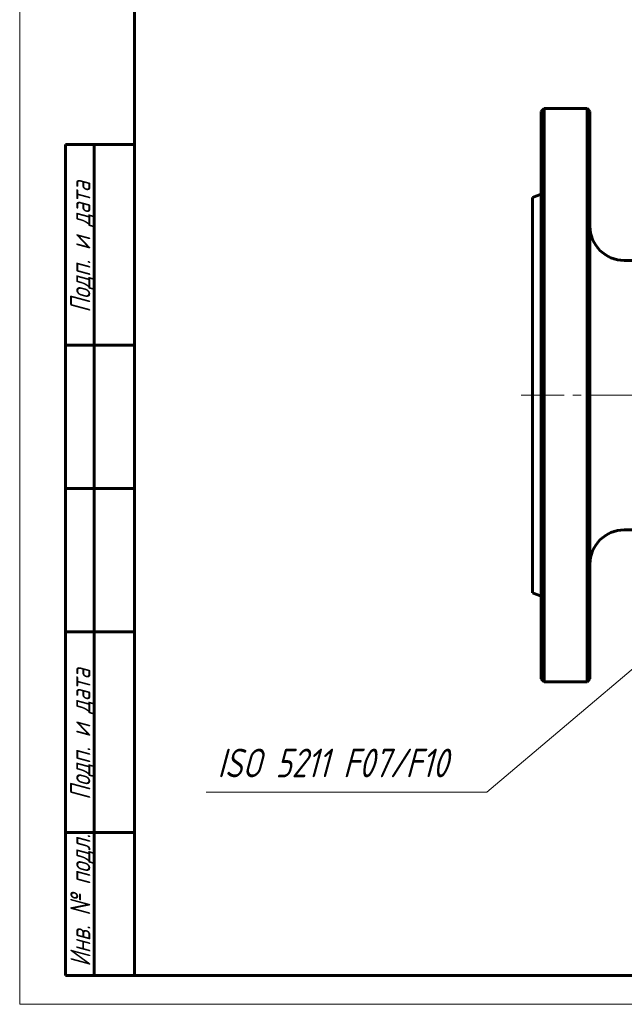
# Model space of a CAD drawing. Header units: millimetres. Extents: x 0 to 614, y 0 to 420.
# Tile 1 of 9: x 0 to 105, y 0 to 172. Entities that reach past the tile are written whole.
import ezdxf

# ---------------------------------------------------------------- set-up
doc = ezdxf.new("R2010")
doc.units = ezdxf.units.MM
for name, pattern in [('K5LT_AXLED', [12, 7.5, -1.5, 1.5, -1.5]), ('K5LT_BASIC', [0]), ('K5LT_THIN', [0])]:
    doc.linetypes.add(name, pattern=pattern)
doc.layers.add('Системный слой (1)', color=251, linetype='Continuous', true_color=0x6c6c6c)
doc.styles.add('KTEXTSTYLE', font='txt', dxfattribs={"width": 0.96, "height": 5})

# ---------------------------------------------------------------- blocks, each defined once
blk = doc.blocks.new('U73')
at = {"layer": 'Системный слой (1)'}
blk.add_hatch(color=7, dxfattribs=at).paths.add_polyline_path([(134.52, 81.03), (137.92, 84.76), (133.67, 82.04), (134.48, 81.86)])
at = {"layer": 'Системный слой (1)', "color": 7, "linetype": 'K5LT_THIN', "lineweight": 18, "true_color": 0xffffff}
for p, q in [((81.44, 37.01), (137.92, 84.76)), ((133.67, 82.04), (137.92, 84.76)), ((137.92, 84.76), (134.52, 81.03)), ((134.48, 81.86), (133.67, 82.04)), ((134.52, 81.03), (134.48, 81.86)), ((81.44, 37.01), (32.49, 37.01))]:
    blk.add_line(p, q, dxfattribs=at)
at = {"layer": 'Системный слой (1)', "color": 7, "insert": (34.49, 44.6), "char_height": 5, "attachment_point": 1, "style": 'KTEXTSTYLE'}
blk.add_mtext('\\fArial|b0|c204|p34;\\H5.0;\\W1.000;\\Q15;\\fGOST Type AU|b0|i0|c204|p34;\\Q15;\\W0.960;ISO 5211 F07/F10', dxfattribs=at)
blk = doc.blocks.new('U74')
at = {"color": 7, "linetype": 'K5LT_THIN', "lineweight": 18, "true_color": 0xffffff}
for p, q in [((0, 0), (0, 420)), ((594, 0), (0, 0))]:
    blk.add_line(p, q, dxfattribs=at)
at = {"color": 143, "linetype": 'K5LT_BASIC', "lineweight": 60, "true_color": 0x33acca}
for p, q in [((20, 5), (20, 415)), ((8, 5), (8, 150)), ((20, 150), (8, 150)), ((13, 5), (13, 150)), ((20, 115), (8, 115)), ((20, 90), (8, 90)), ((20, 65), (8, 65)), ((20, 30), (8, 30)), ((20, 5), (8, 5)), ((589, 5), (20, 5))]:
    blk.add_line(p, q, dxfattribs=at)
at = {"color": 7, "char_height": 3.5, "attachment_point": 1, "rotation": 90, "style": 'KTEXTSTYLE'}
for s, insert in [('\\fArial|b0|c204|p34;\\H5.0;\\W1.000;\\Q15;\\fGOST Type AU|b0|i0|c204|p34;\\Q15;\\W0.960;\\H3.50;Подп. и дата', (8.82, 120.66)), ('\\fArial|b0|c204|p34;\\H5.0;\\W1.000;\\Q15;\\fGOST Type AU|b0|i0|c204|p34;\\Q15;\\W0.960;\\H3.50;Подп. и дата', (8.82, 35.66)), ('\\fArial|b0|c204|p34;\\H5.0;\\W1.000;\\Q15;\\fGOST Type AU|b0|i0|c204|p34;\\Q15;\\W0.960;\\H3.50;Инв. № подл.', (8.82, 6.57))]:
    blk.add_mtext(s, dxfattribs=dict(at, insert=insert))

msp = doc.modelspace()

# ---------------------------------------------------------------- linework, layer by layer
at = {"layer": 'Системный слой (1)', "color": 143, "linetype": 'K5LT_BASIC', "lineweight": 60, "true_color": 0x33acca}
for p, q in [((90.9181, 155.7605), (91.4181, 156.2605)), ((90.9181, 155.7605), (90.9181, 56.7605)), ((91.4181, 56.2605), (91.4181, 156.2605)), ((98.9181, 156.2605), (91.4181, 156.2605)), ((99.4181, 155.7605), (98.9181, 156.2605)), ((98.9181, 156.2605), (98.9181, 56.2605)), ((99.4181, 56.7605), (99.4181, 155.7605)), ((89.4181, 140.7605), (90.9181, 141.3065)), ((89.4181, 71.7605), (89.4181, 140.7605)), ((109.6681, 129.7605), (105.4181, 129.7605)), ((109.6681, 82.7605), (105.4181, 82.7605)), ((89.4181, 71.7605), (90.9181, 71.2146)), ((90.9181, 56.7605), (91.4181, 56.2605)), ((99.4181, 56.7605), (98.9181, 56.2605)), ((98.9181, 56.2605), (91.4181, 56.2605))]:
    msp.add_line(p, q, dxfattribs=at)
at = {"layer": 'Системный слой (1)', "color": 30, "linetype": 'K5LT_AXLED', "lineweight": 18, "true_color": 0xff8000}
msp.add_line((87.4181, 106.2605), (117.6681, 106.2605), dxfattribs=at)
at = {"layer": 'Системный слой (1)', "color": 143, "linetype": 'K5LT_BASIC', "lineweight": 60, "true_color": 0x33acca}
for centre, start, end in [((105.4181, 135.7605), 180, 270), ((105.4181, 76.7605), 90, 180)]:
    msp.add_arc(centre, 6, start, end, dxfattribs=at)

# ---------------------------------------------------------------- block references
msp.add_blockref('U74', (0, 0))
at = {"layer": 'Системный слой (1)'}
msp.add_blockref('U73', (0, 0), dxfattribs=at)

doc.saveas('drawing.dxf')
